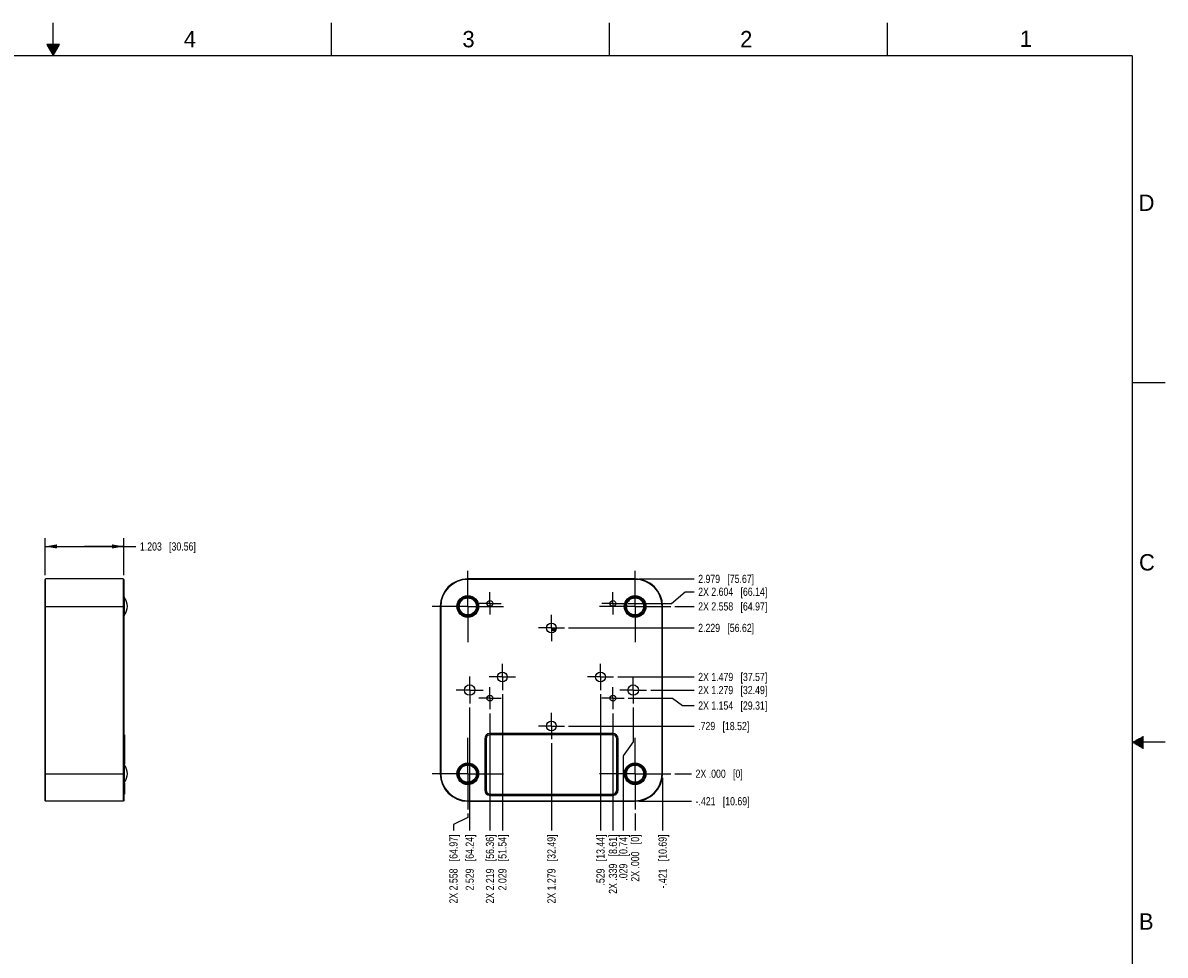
# Model space of a CAD drawing. Header units: inches. Extents: x 0 to 34, y 0 to 22.
# Tile 10 of 10: x 16.5 to 34, y 7.7 to 22. Entities that reach past the tile are written whole.
import ezdxf

# ---------------------------------------------------------------- set-up
doc = ezdxf.new("R2010")
doc.units = ezdxf.units.IN
doc.header["$LTSCALE"] = 1.87
doc.header["$MEASUREMENT"] = 0
doc.linetypes.add('CENTER', pattern=[0.6, 0.375, -0.075, 0.075, -0.075])
doc.layers.get('0').update_dxf_attribs({"linetype": 'CONTINUOUS'})
doc.layers.add('02___PRT_ALL_AXES', color=7, linetype='CONTINUOUS')
doc.layers.add('DIMENSIONS', color=7, linetype='CONTINUOUS')
doc.styles.get("Standard").update_dxf_attribs({"font": 'txt', "width": 0.8})
doc.styles.add('TEXTSTYLE_2', font='txt')
doc.dimstyles.new('DIMSTYLE_1', dxfattribs={"dimtxt": 0.125, "dimasz": 0.18, "dimexe": 0.18, "dimexo": 0.0625, "dimgap": 0.09, "dimtad": 0, "dimtih": 1, "dimtoh": 1, "dimdec": 3, "dimzin": 4, "dimdsep": 46, "dimtxsty": 'STANDARD', "dimblk": '_FILLED', "dimblk1": '_FILLED', "dimblk2": '_FILLED', "dimcen": 0.09, "dimadec": 0, "dimazin": 0, "dimtp": 0.001, "dimtm": 0.001, "dimtfac": 1, "dimtdec": 3, "dimtofl": 0, "dimtmove": 0, "dimatfit": 3, "dimldrblk": '_FILLED', "dimfxl": 1, "dimtolj": 1, "dimtzin": 4, "dimarcsym": 0})
doc.dimstyles.new('DIMSTYLE_2', dxfattribs={"dimtxt": 0.125, "dimasz": 0.18, "dimexe": 0.18, "dimexo": 0.0625, "dimgap": 0.09, "dimtad": 0, "dimtih": 1, "dimtoh": 1, "dimdec": 3, "dimzin": 4, "dimdsep": 46, "dimtxsty": 'STANDARD', "dimblk": '_FILLED', "dimblk1": '_FILLED', "dimblk2": '_FILLED', "dimcen": 0.09, "dimadec": 0, "dimazin": 0, "dimtp": 0.001, "dimtm": 0.001, "dimtfac": 1, "dimtdec": 3, "dimtofl": 0, "dimtmove": 0, "dimatfit": 3, "dimldrblk": '_FILLED', "dimfxl": 1, "dimtolj": 1, "dimtzin": 4, "dimarcsym": 0})

# ---------------------------------------------------------------- blocks, each defined once
blk = doc.blocks.new('_FILLED')
at = {"color": 0, "linetype": 'BYBLOCK'}
blk.add_solid([(0, 0), (-1, 0.174), (-1, -0.174)], dxfattribs=at)
blk = doc.blocks.new('*D12')
at = {"layer": 'DIMENSIONS', "color": 2, "linetype": 'CONTINUOUS'}
for p, q in [((16.876, 13.553), (16.876, 14.119)), ((16.876, 13.994), (17.478, 13.994)), ((18.079, 13.994), (17.478, 13.994)), ((17.478, 13.994), (18.263, 13.994)), ((18.079, 13.553), (18.079, 14.119))]:
    blk.add_line(p, q, dxfattribs=at)
at = {"layer": 'DIMENSIONS', "color": 2, "linetype": 'CONTINUOUS', "xscale": 0.18, "yscale": 0.18, "zscale": 0.18, "rotation": 180}
blk.add_blockref('_FILLED', (16.876, 13.994), dxfattribs=at)
at = {"layer": 'DIMENSIONS', "color": 2, "linetype": 'CONTINUOUS', "xscale": 0.18, "yscale": 0.18, "zscale": 0.18}
blk.add_blockref('_FILLED', (18.079, 13.994), dxfattribs=at)
at = {"layer": 'DIMENSIONS', "color": 2, "linetype": 'CONTINUOUS', "insert": (18.326, 14.056), "char_height": 0.125, "width": 1.325, "attachment_point": 1, "line_spacing_factor": 0.9}
blk.add_mtext('1.203{\\Ftxt.shx;\\W1.000000;\\H0.125000; }[30.56]', dxfattribs=at)
blk = doc.blocks.new('*D15')
at = {"layer": 'DIMENSIONS', "color": 2, "linetype": 'CONTINUOUS'}
blk.add_line((26.317, 10.457), (26.317, 9.652), dxfattribs=at)
at = {"layer": 'DIMENSIONS', "color": 2, "linetype": 'CONTINUOUS', "insert": (26.255, 9.59), "char_height": 0.125, "width": 1.325, "attachment_point": 3, "rotation": 90, "line_spacing_factor": 0.9}
blk.add_mtext('-.421{\\Ftxt.shx;\\W1.000000;\\H0.125000; }[10.69]', dxfattribs=at)
blk = doc.blocks.new('*D16')
at = {"layer": 'DIMENSIONS', "color": 2, "linetype": 'CONTINUOUS'}
blk.add_line((25.959, 10.098), (26.758, 10.098), dxfattribs=at)
at = {"layer": 'DIMENSIONS', "color": 2, "linetype": 'CONTINUOUS', "insert": (26.821, 10.161), "char_height": 0.125, "width": 1.325, "attachment_point": 1, "line_spacing_factor": 0.9}
blk.add_mtext('-.421{\\Ftxt.shx;\\W1.000000;\\H0.125000; }[10.69]', dxfattribs=at)
blk = doc.blocks.new('*D17')
at = {"layer": 'DIMENSIONS', "color": 2, "linetype": 'CONTINUOUS'}
blk.add_line((26.505, 10.519), (26.758, 10.519), dxfattribs=at)
at = {"layer": 'DIMENSIONS', "color": 2, "linetype": 'CONTINUOUS', "insert": (26.821, 10.582), "char_height": 0.125, "width": 1.125, "attachment_point": 1, "line_spacing_factor": 0.9}
blk.add_mtext('2X .000{\\Ftxt.shx;\\W1.000000;\\H0.125000; }[0]', dxfattribs=at)
blk = doc.blocks.new('*D18')
at = {"layer": 'DIMENSIONS', "color": 2, "linetype": 'CONTINUOUS'}
blk.add_line((25.896, 9.911), (25.896, 9.652), dxfattribs=at)
at = {"layer": 'DIMENSIONS', "color": 2, "linetype": 'CONTINUOUS', "insert": (25.834, 9.59), "char_height": 0.125, "width": 1.125, "attachment_point": 3, "rotation": 90, "line_spacing_factor": 0.9}
blk.add_mtext('2X .000{\\Ftxt.shx;\\W1.000000;\\H0.125000; }[0]', dxfattribs=at)
blk = doc.blocks.new('*D19')
at = {"layer": 'DIMENSIONS', "color": 2, "linetype": 'CONTINUOUS'}
blk.add_line((24.88, 11.248), (26.798, 11.248), dxfattribs=at)
at = {"layer": 'DIMENSIONS', "color": 2, "linetype": 'CONTINUOUS', "insert": (26.861, 11.311), "char_height": 0.125, "width": 1.225, "attachment_point": 1, "line_spacing_factor": 0.9}
blk.add_mtext('.729{\\Ftxt.shx;\\W1.000000;\\H0.125000; }[18.52]', dxfattribs=at)
blk = doc.blocks.new('*D20')
at = {"layer": 'DIMENSIONS', "color": 2, "linetype": 'CONTINUOUS'}
for p, q in [((25.789, 11.673), (26.469, 11.673)), ((26.469, 11.673), (26.621, 11.562)), ((26.621, 11.562), (26.798, 11.562))]:
    blk.add_line(p, q, dxfattribs=at)
at = {"layer": 'DIMENSIONS', "color": 2, "linetype": 'CONTINUOUS', "insert": (26.861, 11.624), "char_height": 0.125, "width": 1.625, "attachment_point": 1, "line_spacing_factor": 0.9}
blk.add_mtext('2X 1.154{\\Ftxt.shx;\\W1.000000;\\H0.125000; }[29.31]', dxfattribs=at)
blk = doc.blocks.new('*D21')
at = {"layer": 'DIMENSIONS', "color": 2, "linetype": 'CONTINUOUS'}
blk.add_line((26.135, 11.798), (26.798, 11.798), dxfattribs=at)
at = {"layer": 'DIMENSIONS', "color": 2, "linetype": 'CONTINUOUS', "insert": (26.861, 11.861), "char_height": 0.125, "width": 1.625, "attachment_point": 1, "line_spacing_factor": 0.9}
blk.add_mtext('2X 1.279{\\Ftxt.shx;\\W1.000000;\\H0.125000; }[32.49]', dxfattribs=at)
blk = doc.blocks.new('*D22')
at = {"layer": 'DIMENSIONS', "color": 2, "linetype": 'CONTINUOUS'}
blk.add_line((25.63, 11.998), (26.798, 11.998), dxfattribs=at)
at = {"layer": 'DIMENSIONS', "color": 2, "linetype": 'CONTINUOUS', "insert": (26.861, 12.061), "char_height": 0.125, "width": 1.625, "attachment_point": 1, "line_spacing_factor": 0.9}
blk.add_mtext('2X 1.479{\\Ftxt.shx;\\W1.000000;\\H0.125000; }[37.57]', dxfattribs=at)
blk = doc.blocks.new('*D23')
at = {"layer": 'DIMENSIONS', "color": 2, "linetype": 'CONTINUOUS'}
blk.add_line((24.88, 12.748), (26.798, 12.748), dxfattribs=at)
at = {"layer": 'DIMENSIONS', "color": 2, "linetype": 'CONTINUOUS', "insert": (26.861, 12.811), "char_height": 0.125, "width": 1.325, "attachment_point": 1, "line_spacing_factor": 0.9}
blk.add_mtext('2.229{\\Ftxt.shx;\\W1.000000;\\H0.125000; }[56.62]', dxfattribs=at)
blk = doc.blocks.new('*D24')
at = {"layer": 'DIMENSIONS', "color": 2, "linetype": 'CONTINUOUS'}
blk.add_line((26.505, 13.077), (26.798, 13.077), dxfattribs=at)
at = {"layer": 'DIMENSIONS', "color": 2, "linetype": 'CONTINUOUS', "insert": (26.861, 13.14), "char_height": 0.125, "width": 1.625, "attachment_point": 1, "line_spacing_factor": 0.9}
blk.add_mtext('2X 2.558{\\Ftxt.shx;\\W1.000000;\\H0.125000; }[64.97]', dxfattribs=at)
blk = doc.blocks.new('*D25')
at = {"layer": 'DIMENSIONS', "color": 2, "linetype": 'CONTINUOUS'}
for p, q in [((26.453, 13.123), (26.661, 13.301)), ((26.661, 13.301), (26.798, 13.301)), ((25.789, 13.123), (26.453, 13.123))]:
    blk.add_line(p, q, dxfattribs=at)
at = {"layer": 'DIMENSIONS', "color": 2, "linetype": 'CONTINUOUS', "insert": (26.861, 13.364), "char_height": 0.125, "width": 1.625, "attachment_point": 1, "line_spacing_factor": 0.9}
blk.add_mtext('2X 2.604{\\Ftxt.shx;\\W1.000000;\\H0.125000; }[66.14]', dxfattribs=at)
blk = doc.blocks.new('*D26')
at = {"layer": 'DIMENSIONS', "color": 2, "linetype": 'CONTINUOUS'}
blk.add_line((25.959, 13.498), (26.798, 13.498), dxfattribs=at)
at = {"layer": 'DIMENSIONS', "color": 2, "linetype": 'CONTINUOUS', "insert": (26.861, 13.561), "char_height": 0.125, "width": 1.325, "attachment_point": 1, "line_spacing_factor": 0.9}
blk.add_mtext('2.979{\\Ftxt.shx;\\W1.000000;\\H0.125000; }[75.67]', dxfattribs=at)
blk = doc.blocks.new('*D27')
at = {"layer": 'DIMENSIONS', "color": 2, "linetype": 'CONTINUOUS'}
for p, q in [((25.867, 11.531), (25.867, 11.007)), ((25.867, 11.007), (25.716, 10.793)), ((25.716, 10.793), (25.716, 9.652))]:
    blk.add_line(p, q, dxfattribs=at)
at = {"layer": 'DIMENSIONS', "color": 2, "linetype": 'CONTINUOUS', "insert": (25.654, 9.59), "char_height": 0.125, "width": 1.125, "attachment_point": 3, "rotation": 90, "line_spacing_factor": 0.9}
blk.add_mtext('.029{\\Ftxt.shx;\\W1.000000;\\H0.125000; }[0.74]', dxfattribs=at)
blk = doc.blocks.new('*D28')
at = {"layer": 'DIMENSIONS', "color": 2, "linetype": 'CONTINUOUS'}
blk.add_line((25.557, 11.441), (25.557, 9.652), dxfattribs=at)
at = {"layer": 'DIMENSIONS', "color": 2, "linetype": 'CONTINUOUS', "insert": (25.495, 9.59), "char_height": 0.125, "width": 1.425, "attachment_point": 3, "rotation": 90, "line_spacing_factor": 0.9}
blk.add_mtext('2X .339{\\Ftxt.shx;\\W1.000000;\\H0.125000; }[8.61]', dxfattribs=at)
blk = doc.blocks.new('*D29')
at = {"layer": 'DIMENSIONS', "color": 2, "linetype": 'CONTINUOUS'}
blk.add_line((25.367, 11.736), (25.367, 9.652), dxfattribs=at)
at = {"layer": 'DIMENSIONS', "color": 2, "linetype": 'CONTINUOUS', "insert": (25.305, 9.59), "char_height": 0.125, "width": 1.225, "attachment_point": 3, "rotation": 90, "line_spacing_factor": 0.9}
blk.add_mtext('.529{\\Ftxt.shx;\\W1.000000;\\H0.125000; }[13.44]', dxfattribs=at)
blk = doc.blocks.new('*D30')
at = {"layer": 'DIMENSIONS', "color": 2, "linetype": 'CONTINUOUS'}
blk.add_line((24.617, 10.986), (24.617, 9.652), dxfattribs=at)
at = {"layer": 'DIMENSIONS', "color": 2, "linetype": 'CONTINUOUS', "insert": (24.555, 9.59), "char_height": 0.125, "width": 1.625, "attachment_point": 3, "rotation": 90, "line_spacing_factor": 0.9}
blk.add_mtext('2X 1.279{\\Ftxt.shx;\\W1.000000;\\H0.125000; }[32.49]', dxfattribs=at)
blk = doc.blocks.new('*D31')
at = {"layer": 'DIMENSIONS', "color": 2, "linetype": 'CONTINUOUS'}
blk.add_line((23.867, 11.736), (23.867, 9.652), dxfattribs=at)
at = {"layer": 'DIMENSIONS', "color": 2, "linetype": 'CONTINUOUS', "insert": (23.805, 9.59), "char_height": 0.125, "width": 1.325, "attachment_point": 3, "rotation": 90, "line_spacing_factor": 0.9}
blk.add_mtext('2.029{\\Ftxt.shx;\\W1.000000;\\H0.125000; }[51.54]', dxfattribs=at)
blk = doc.blocks.new('*D32')
at = {"layer": 'DIMENSIONS', "color": 2, "linetype": 'CONTINUOUS'}
blk.add_line((23.677, 11.441), (23.677, 9.652), dxfattribs=at)
at = {"layer": 'DIMENSIONS', "color": 2, "linetype": 'CONTINUOUS', "insert": (23.615, 9.59), "char_height": 0.125, "width": 1.625, "attachment_point": 3, "rotation": 90, "line_spacing_factor": 0.9}
blk.add_mtext('2X 2.219{\\Ftxt.shx;\\W1.000000;\\H0.125000; }[56.36]', dxfattribs=at)
blk = doc.blocks.new('*D33')
at = {"layer": 'DIMENSIONS', "color": 2, "linetype": 'CONTINUOUS'}
blk.add_line((23.367, 11.531), (23.367, 9.652), dxfattribs=at)
at = {"layer": 'DIMENSIONS', "color": 2, "linetype": 'CONTINUOUS', "insert": (23.305, 9.59), "char_height": 0.125, "width": 1.325, "attachment_point": 3, "rotation": 90, "line_spacing_factor": 0.9}
blk.add_mtext('2.529{\\Ftxt.shx;\\W1.000000;\\H0.125000; }[64.24]', dxfattribs=at)
blk = doc.blocks.new('*D34')
at = {"layer": 'DIMENSIONS', "color": 2, "linetype": 'CONTINUOUS'}
for p, q in [((23.338, 9.848), (23.12, 9.742)), ((23.338, 9.911), (23.338, 9.848)), ((23.12, 9.742), (23.12, 9.652))]:
    blk.add_line(p, q, dxfattribs=at)
at = {"layer": 'DIMENSIONS', "color": 2, "linetype": 'CONTINUOUS', "insert": (23.057, 9.59), "char_height": 0.125, "width": 1.625, "attachment_point": 3, "rotation": 90, "line_spacing_factor": 0.9}
blk.add_mtext('2X 2.558{\\Ftxt.shx;\\W1.000000;\\H0.125000; }[64.97]', dxfattribs=at)

msp = doc.modelspace()

# ---------------------------------------------------------------- linework, layer by layer
at = {"color": 2, "linetype": 'CONTINUOUS'}
for p, q in [((17, 21.5), (17, 22)), ((21.25, 22), (21.25, 21.5)), ((25.5, 22), (25.5, 21.5)), ((29.75, 22), (29.75, 21.5)), ((16.902, 21.6697), (17, 21.5)), ((17.098, 21.6697), (16.902, 21.6697)), ((16.9076, 21.66), (17.0924, 21.66)), ((17, 21.5), (17.098, 21.6697)), ((16.9134, 21.65), (17.0866, 21.65)), ((16.9192, 21.64), (17.0808, 21.64)), ((16.925, 21.63), (17.0751, 21.63)), ((16.9307, 21.62), (17.0693, 21.62)), ((16.9365, 21.61), (17.0635, 21.61)), ((16.9423, 21.6), (17.0578, 21.6)), ((16.9481, 21.59), (17.052, 21.59)), ((16.9538, 21.58), (17.0462, 21.58)), ((16.9596, 21.57), (17.0404, 21.57)), ((16.9654, 21.56), (17.0347, 21.56)), ((16.9712, 21.55), (17.0289, 21.55)), ((16.9769, 21.54), (17.0231, 21.54)), ((16.9827, 21.53), (17.0173, 21.53)), ((16.9885, 21.52), (17.0116, 21.52)), ((16.9942, 21.51), (17.0058, 21.51)), ((33.5, 16.5), (34, 16.5)), ((33.5173, 11.01), (33.6697, 11.01)), ((33.5347, 11.02), (33.6697, 11.02)), ((33.552, 11.03), (33.6697, 11.03)), ((33.5693, 11.04), (33.6697, 11.04)), ((33.5866, 11.05), (33.6697, 11.05)), ((33.6039, 11.06), (33.6697, 11.06)), ((33.6213, 11.07), (33.6697, 11.07)), ((33.6386, 11.08), (33.6697, 11.08)), ((33.6559, 11.09), (33.6697, 11.09)), ((34, 11), (33.5, 11)), ((33.5173, 10.99), (33.6697, 10.99)), ((33.5347, 10.98), (33.6697, 10.98)), ((33.552, 10.97), (33.6697, 10.97)), ((33.5693, 10.96), (33.6697, 10.96)), ((33.5866, 10.95), (33.6697, 10.95)), ((33.6039, 10.94), (33.6697, 10.94)), ((33.6213, 10.93), (33.6697, 10.93)), ((33.6386, 10.92), (33.6697, 10.92)), ((33.6559, 10.91), (33.6697, 10.91))]:
    msp.add_line(p, q, dxfattribs=at)
at = {"color": 7, "linetype": 'CONTINUOUS'}
for p, q in [((16.8761, 13.4903), (16.8841, 13.4983)), ((16.8761, 10.1063), (16.8761, 13.4903)), ((16.8841, 10.0983), (16.8841, 13.4983)), ((18.0711, 13.4983), (16.8841, 13.4983)), ((18.0711, 13.4983), (18.0711, 10.0983)), ((18.0791, 13.4903), (18.0711, 13.4983)), ((18.0791, 13.4903), (18.0791, 10.1063)), ((23.3383, 13.4903), (23.3383, 13.4983)), ((25.8963, 13.4983), (23.3383, 13.4983)), ((25.8963, 13.4903), (23.3383, 13.4903)), ((25.8963, 13.4903), (25.8963, 13.4983)), ((18.0901, 12.9363), (18.0901, 13.2183)), ((16.8761, 13.0773), (18.0791, 13.0773)), ((22.9173, 13.0773), (22.9173, 10.5193)), ((22.9253, 13.0773), (22.9173, 13.0773)), ((22.9253, 13.0773), (22.9253, 10.5193)), ((26.3093, 13.0773), (26.3173, 13.0773)), ((26.3093, 10.5193), (26.3093, 13.0773)), ((26.3173, 10.5193), (26.3173, 13.0773)), ((24.634, 12.732), (24.634, 12.7123)), ((24.634, 12.732), (24.6694, 12.732)), ((24.634, 12.7123), (24.6694, 12.7123)), ((24.6446, 12.7123), (24.6446, 12.732)), ((24.6589, 12.732), (24.6589, 12.7123)), ((24.6694, 12.732), (24.6694, 12.7123)), ((18.0901, 10.3783), (18.0901, 10.6603)), ((16.8761, 10.5193), (18.0791, 10.5193)), ((22.9253, 10.5193), (22.9173, 10.5193)), ((26.3093, 10.5193), (26.3173, 10.5193)), ((16.8761, 10.1063), (16.8841, 10.0983)), ((18.0711, 10.0983), (16.8841, 10.0983)), ((18.0791, 10.1063), (18.0711, 10.0983)), ((23.3383, 10.1063), (25.8963, 10.1063)), ((23.3383, 10.1063), (23.3383, 10.0983)), ((23.3383, 10.0983), (25.8963, 10.0983)), ((25.8963, 10.1063), (25.8963, 10.0983))]:
    msp.add_line(p, q, dxfattribs=at)
at = {"color": 7, "linetype": 'CONTINUOUS', "const_width": 0.02}
for points in [[(33.5, 21.5), (0.5, 21.5)], [(33.5, 0.5), (33.5, 21.5)]]:
    msp.add_lwpolyline(points, dxfattribs=at)
at = {"color": 7, "linetype": 'CONTINUOUS'}
for centre, radius in [((23.3383, 13.0773), 0.166), ((23.3383, 13.0773), 0.156), ((23.3383, 13.0773), 0.141), ((23.3383, 13.0773), 0.131), ((25.8963, 13.0773), 0.166), ((25.8963, 13.0773), 0.156), ((25.8963, 13.0773), 0.141), ((25.8963, 13.0773), 0.131), ((23.3383, 10.5193), 0.166), ((23.3383, 10.5193), 0.156), ((23.3383, 10.5193), 0.141), ((25.8963, 10.5193), 0.166), ((25.8963, 10.5193), 0.156), ((25.8963, 10.5193), 0.141), ((23.3383, 10.5193), 0.131), ((25.8963, 10.5193), 0.131)]:
    msp.add_circle(centre, radius, dxfattribs=at)
for centre, radius, start, end in [((23.3383, 13.0773), 0.421, 90, 180), ((23.3383, 13.0773), 0.413, 90, 180), ((25.8963, 13.0773), 0.421, 0, 90), ((25.8963, 13.0773), 0.413, 0, 90), ((18.0751, 13.2183), 0.015, 0, 74.45748), ((17.9152, 13.0773), 0.2185, 323.16287, 36.83713), ((18.0751, 12.9363), 0.015, 285.54252, 360), ((18.0751, 10.6603), 0.015, 0, 74.45748), ((17.9152, 10.5193), 0.2185, 323.16287, 36.83713), ((23.3383, 10.5193), 0.421, 180, 270), ((23.3383, 10.5193), 0.413, 180, 270), ((25.8963, 10.5193), 0.421, 270, 360), ((25.8963, 10.5193), 0.413, 270, 360), ((18.0751, 10.3783), 0.015, 285.54252, 360)]:
    msp.add_arc(centre, radius, start, end, dxfattribs=at)
at = {"layer": '02___PRT_ALL_AXES', "color": 7, "linetype": 'CENTER'}
for p, q in [((23.3383, 13.0773), (23.3383, 13.6233)), ((25.8963, 13.0773), (25.8963, 13.6233)), ((23.6773, 13.1233), (23.6773, 13.2928)), ((25.5573, 13.1233), (25.5573, 13.2928)), ((23.6773, 13.1233), (23.5078, 13.1233)), ((23.6773, 13.1233), (23.6773, 12.9538)), ((23.6773, 13.1233), (23.8468, 13.1233)), ((25.5573, 13.1233), (25.3878, 13.1233)), ((25.5573, 13.1233), (25.5573, 12.9538)), ((25.5573, 13.1233), (25.7268, 13.1233)), ((23.3383, 13.0773), (22.7923, 13.0773)), ((23.3383, 13.0773), (23.3383, 12.5313)), ((23.3383, 13.0773), (23.8843, 13.0773)), ((24.6173, 12.7483), (24.6173, 12.9483)), ((25.8963, 13.0773), (25.3503, 13.0773)), ((25.8963, 13.0773), (25.8963, 12.5313)), ((25.8963, 13.0773), (26.4423, 13.0773)), ((24.6173, 12.7483), (24.4173, 12.7483)), ((24.6173, 12.7483), (24.6173, 12.5483)), ((24.6173, 12.7483), (24.8173, 12.7483)), ((23.8673, 11.9983), (23.8673, 12.1983)), ((25.3673, 11.9983), (25.3673, 12.1983)), ((23.3673, 11.7983), (23.3673, 12.0033)), ((23.8673, 11.9983), (23.6673, 11.9983)), ((23.8673, 11.9983), (23.8673, 11.7983)), ((23.8673, 11.9983), (24.0673, 11.9983)), ((25.3673, 11.9983), (25.1673, 11.9983)), ((25.3673, 11.9983), (25.5673, 11.9983)), ((25.3673, 11.9983), (25.3673, 11.7983)), ((25.8673, 11.7983), (25.8673, 12.0033)), ((23.3673, 11.7983), (23.1623, 11.7983)), ((23.3673, 11.7983), (23.3673, 11.5933)), ((23.3673, 11.7983), (23.5723, 11.7983)), ((23.6773, 11.6733), (23.6773, 11.8428)), ((25.5573, 11.6733), (25.5573, 11.8428)), ((25.8673, 11.7983), (25.6623, 11.7983)), ((25.8673, 11.7983), (26.0723, 11.7983)), ((25.8673, 11.7983), (25.8673, 11.5933)), ((23.6773, 11.6733), (23.5078, 11.6733)), ((23.6773, 11.6733), (23.6773, 11.5038)), ((23.6773, 11.6733), (23.8468, 11.6733)), ((25.5573, 11.6733), (25.3878, 11.6733)), ((25.5573, 11.6733), (25.7268, 11.6733)), ((25.5573, 11.6733), (25.5573, 11.5038)), ((24.6173, 11.2483), (24.6173, 11.4483)), ((24.6173, 11.2483), (24.4173, 11.2483)), ((24.6173, 11.2483), (24.8173, 11.2483)), ((24.6173, 11.2483), (24.6173, 11.0483)), ((23.3383, 10.5193), (23.3383, 11.0653)), ((25.8963, 10.5193), (25.8963, 11.0653)), ((23.3383, 10.5193), (22.7923, 10.5193)), ((23.3383, 10.5193), (23.3383, 9.9733)), ((23.3383, 10.5193), (23.8843, 10.5193)), ((25.8963, 10.5193), (25.3503, 10.5193)), ((25.8963, 10.5193), (26.4423, 10.5193)), ((25.8963, 10.5193), (25.8963, 9.9733))]:
    msp.add_line(p, q, dxfattribs=at)
at = {"layer": '02___PRT_ALL_AXES', "color": 7, "linetype": 'CONTINUOUS'}
for p, q in [((18.0841, 11.1143), (18.0891, 11.1143)), ((18.0841, 11.1143), (18.0841, 10.6723)), ((18.0841, 11.0523), (18.0891, 11.0523)), ((18.0891, 11.1143), (18.0891, 10.6654)), ((23.5973, 11.0523), (23.5973, 10.2703)), ((23.6173, 11.0523), (23.6173, 10.2703)), ((25.5553, 11.1343), (23.6793, 11.1343)), ((25.5553, 11.1143), (23.6793, 11.1143)), ((25.6173, 10.2703), (25.6173, 11.0523)), ((25.6373, 10.2703), (25.6373, 11.0523)), ((18.0841, 10.3664), (18.0841, 10.2083)), ((18.0891, 10.3732), (18.0891, 10.2083)), ((18.0841, 10.2703), (18.0891, 10.2703)), ((18.0841, 10.2083), (18.0891, 10.2083)), ((23.6793, 10.2083), (25.5553, 10.2083)), ((23.6793, 10.1883), (25.5553, 10.1883))]:
    msp.add_line(p, q, dxfattribs=at)
for centre, radius in [((23.6773, 13.1233), 0.0445), ((25.5573, 13.1233), 0.0445), ((24.6173, 12.7483), 0.075), ((23.8673, 11.9983), 0.075), ((25.3673, 11.9983), 0.075), ((23.3673, 11.7983), 0.08), ((25.8673, 11.7983), 0.08), ((23.6773, 11.6733), 0.0445), ((25.5573, 11.6733), 0.0445), ((24.6173, 11.2483), 0.075)]:
    msp.add_circle(centre, radius, dxfattribs=at)
for centre, radius, start, end in [((23.6793, 11.0523), 0.082, 90, 180), ((23.6793, 11.0523), 0.062, 90, 180), ((25.5553, 11.0523), 0.082, 0, 90), ((25.5553, 11.0523), 0.062, 0, 90), ((23.6793, 10.2703), 0.082, 180, 270), ((23.6793, 10.2703), 0.062, 180, 270), ((25.5553, 10.2703), 0.082, 270, 360), ((25.5553, 10.2703), 0.062, 270, 360)]:
    msp.add_arc(centre, radius, start, end, dxfattribs=at)

# ---------------------------------------------------------------- texts
at = {"color": 2, "linetype": 'CONTINUOUS', "char_height": 0.25, "width": 0.25, "attachment_point": 1, "line_spacing_factor": 0.9, "style": 'TEXTSTYLE_2'}
for s, insert in [('4', (18.9977, 21.8777)), ('3', (23.257, 21.8759)), ('2', (27.5025, 21.8762)), ('1', (31.7781, 21.8826)), ('D', (33.5947, 19.3736)), ('C', (33.6004, 13.8767)), ('B', (33.6006, 8.3845))]:
    msp.add_mtext(s, dxfattribs=dict(at, insert=insert))

# ---------------------------------------------------------------- dimensions: what is measured, and where the dimension line sits
at = {"layer": 'DIMENSIONS', "color": 2, "linetype": 'CONTINUOUS'}
dim = msp.add_linear_dim(base=(18.0791, 13.9935), p1=(16.8761, 13.5528), p2=(18.0791, 13.5528), dimstyle='DIMSTYLE_1', dxfattribs=at)
dim.commit()
dim.dimension.update_dxf_attribs({"geometry": '*D12', "text_midpoint": (18.9883, 13.9935), "dimtype": 160})
for feature_location, offset, dtype, origin, picture, middle in [((25.9588, 13.4983), (0.8397, 0), 0, (25.8963, 10.5193), '*D26', (27.5235, 13.4983)), ((24.8798, 12.7483), (1.9187, 0), 0, (24.8173, 10.5193), '*D23', (27.5235, 12.7483)), ((23.8673, 11.7358), (0, -2.0834), 1, (25.8963, 11.7983), '*D31', (24.0017, 8.6593)), ((25.3673, 11.7358), (0, -2.0834), 1, (25.8963, 11.7983), '*D29', (25.5017, 8.754)), ((23.3673, 11.5308), (0, -1.8784), 1, (25.8963, 11.5933), '*D33', (23.5017, 8.6593)), ((25.867271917, 11.5308113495), (-0.1509289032, -1.8783510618), 0, (25.8962718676, 11.5933113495), '*D27', (25.8283614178, 8.8039611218)), ((24.8798, 11.2483), (1.9187, 0), 0, (24.8173, 10.5193), '*D19', (27.4735, 11.2483))]:
    dim = msp.add_ordinate_dim(feature_location=feature_location, offset=offset, dtype=dtype, origin=origin, dimstyle='DIMSTYLE_2', dxfattribs=at)
    dim.commit()
    dim.dimension.update_dxf_attribs({"geometry": picture, "text_midpoint": middle})
for feature_location, offset, dtype, origin, text, picture, middle in [((25.7893, 13.1233), (1.0092, 0.1778), 0, (25.7268, 10.5193), '2X <>', '*D25', (27.6735, 13.3011)), ((26.5048, 13.0773), (0.2937, 0), 0, (26.4423, 10.5193), '2X <>', '*D24', (27.6735, 13.0773)), ((25.6298, 11.9983), (1.1687, 0), 0, (25.5673, 10.5193), '2X <>', '*D22', (27.6735, 11.9983)), ((26.1348, 11.7983), (0.6637, 0), 0, (26.0723, 10.5193), '2X <>', '*D21', (27.6735, 11.7983)), ((25.7893, 11.6733), (1.0092, -0.1116), 0, (25.7268, 10.5193), '2X <>', '*D20', (27.6735, 11.5617)), ((23.6773, 11.4413), (0, -1.7889), 1, (25.8963, 11.5038), '2X <>', '*D32', (23.8117, 8.5987)), ((25.5573, 11.4413), (0, -1.7889), 1, (25.8963, 11.5038), '2X <>', '*D28', (25.6693, 8.6987)), ((24.6173, 10.9858), (0, -1.3334), 1, (25.8963, 11.0483), '2X <>', '*D30', (24.7517, 8.5987)), ((25.9588, 10.0983), (0.7996, 0), 0, (26.4423, 10.5193), '-<>', '*D16', (27.4833, 10.0983)), ((26.5047715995, 10.5193113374), (0.2535541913, 0), 0, (26.4422715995, 10.5193113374), '2X <>', '*D17', (27.3833257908, 10.5193113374)), ((26.3173, 10.4568), (0, -0.8046), 1, (25.8963, 9.9733), '-<>', '*D15', (26.4517, 8.7537)), ((23.3382719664, 9.9108116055), (-0.2184267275, -0.2583513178), 0, (25.8962718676, 9.9733116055), '2X <>', '*D34', (23.2542673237, 8.598660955)), ((25.8962718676, 9.9108116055), (0, -0.2585656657), 1, (25.8962718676, 9.9733116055), '2X <>', '*D18', (26.0082902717, 8.8484466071))]:
    dim = msp.add_ordinate_dim(feature_location=feature_location, offset=offset, dtype=dtype, origin=origin, text=text, dimstyle='DIMSTYLE_2', dxfattribs=at)
    dim.commit()
    dim.dimension.update_dxf_attribs({"geometry": picture, "text_midpoint": middle})

doc.saveas('drawing.dxf')
